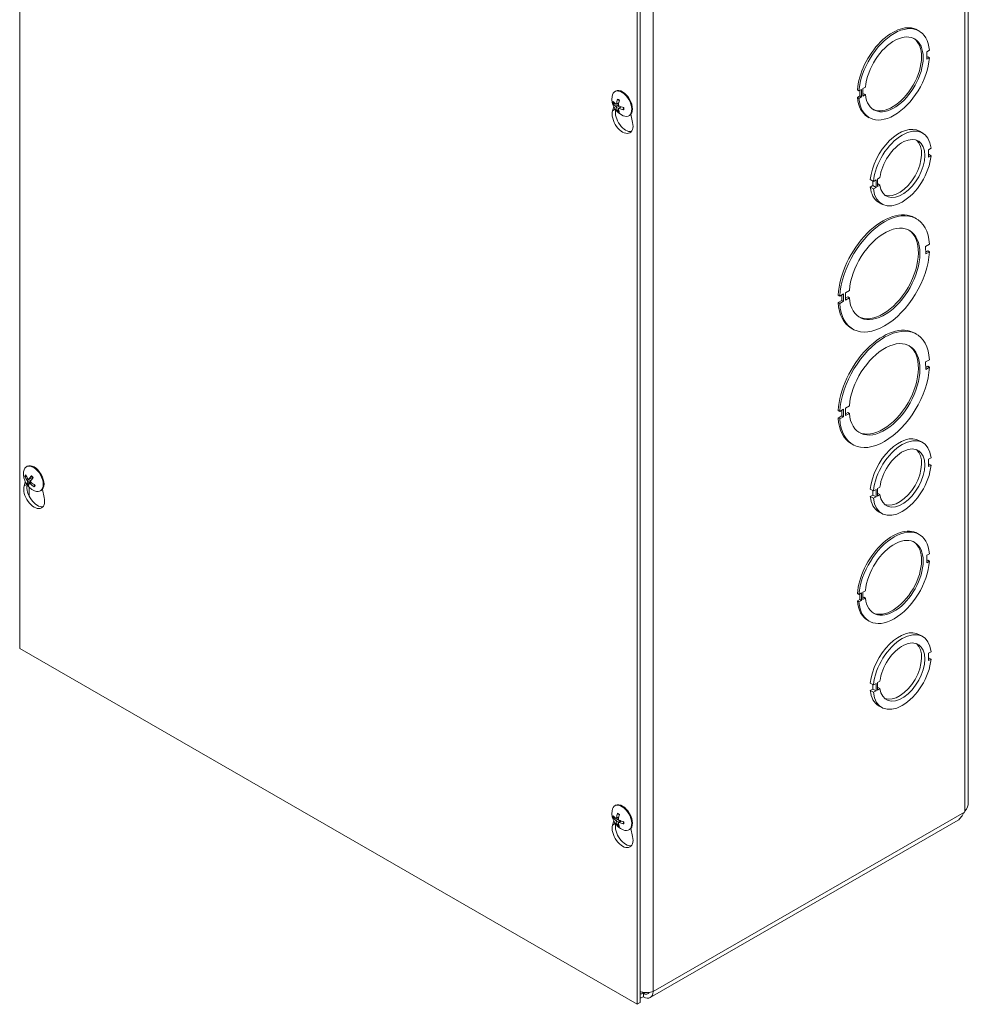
# Model space of a CAD drawing. Header units: inches. Extents: x 5 to 137, y 4 to 85.
# Tile 11 of 12: x 130.02 to 137.41, y 67.96 to 75.63. Entities that reach past the tile are written whole.
import ezdxf

# ---------------------------------------------------------------- set-up
doc = ezdxf.new("R2010")
doc.units = ezdxf.units.IN
doc.header["$LTSCALE"] = 8.5
doc.header["$MEASUREMENT"] = 0
doc.layers.add('Visible (ANSI)', color=7, linetype='Continuous', lineweight=5)
doc.layers.add('Visible Narrow (ANSI)', color=7, linetype='Continuous', lineweight=5)

msp = doc.modelspace()

# ---------------------------------------------------------------- linework, layer by layer
at = {"layer": 'Visible (ANSI)'}
for p, q in [((130.02167, 70.73384), (130.02167, 79.07282)), ((137.40987, 69.53647), (137.40987, 77.67507)), ((134.83, 76.30389), (134.83, 67.96491)), ((134.85484, 76.3182), (134.85484, 67.97922)), ((137.01476, 75.54899), (137.02718, 75.54183)), ((137.1071, 75.39118), (137.08707, 75.37964)), ((137.08707, 75.37964), (137.08707, 75.32173)), ((137.08707, 75.33604), (137.09468, 75.34042)), ((137.08707, 75.32173), (137.1071, 75.33327)), ((137.1071, 75.33327), (137.09468, 75.34042)), ((134.65728, 75.06994), (134.66301, 75.07324)), ((136.55843, 75.07519), (136.54601, 75.08234)), ((136.57846, 75.08672), (136.55843, 75.07519)), ((136.56604, 75.03597), (136.56604, 75.07957)), ((136.57847, 75.02881), (136.57846, 75.08672)), ((136.58874, 75.09264), (136.60877, 75.10418)), ((136.58874, 75.03473), (136.58874, 75.09264)), ((136.58874, 75.04904), (136.59635, 75.05342)), ((136.60877, 75.04627), (136.58874, 75.03473)), ((136.60877, 75.04627), (136.59635, 75.05342)), ((134.65044, 74.97391), (134.65923, 74.97634)), ((134.66809, 74.97112), (134.68679, 74.97937)), ((136.54601, 75.02443), (136.56604, 75.03597)), ((136.54601, 75.02443), (136.55843, 75.01728)), ((136.55843, 75.01728), (136.57847, 75.02881)), ((136.57847, 75.02881), (136.56604, 75.03597)), ((134.63916, 74.91988), (134.64846, 74.95173)), ((134.686, 74.92991), (134.67952, 74.92355)), ((134.68587, 74.94035), (134.70245, 74.95243)), ((134.76587, 74.88137), (134.7716, 74.88467)), ((134.78163, 74.89312), (134.79545, 74.82988)), ((136.62593, 74.87377), (136.63835, 74.86662)), ((137.0295, 74.76131), (137.05434, 74.747)), ((137.11927, 74.62874), (137.09923, 74.6172)), ((137.09923, 74.6172), (137.09924, 74.55929)), ((137.09924, 74.58236), (137.11927, 74.57083)), ((137.09924, 74.55929), (137.11927, 74.57083)), ((136.64644, 74.38509), (136.67128, 74.37078)), ((136.66648, 74.33861), (136.66647, 74.37355)), ((136.69132, 74.38232), (136.67128, 74.37078)), ((136.69132, 74.32431), (136.69132, 74.38232)), ((136.70174, 74.38832), (136.72177, 74.39986)), ((136.70174, 74.33031), (136.70174, 74.38832)), ((136.70174, 74.35338), (136.72178, 74.34185)), ((136.64644, 74.32708), (136.66648, 74.33861)), ((136.64644, 74.32708), (136.67129, 74.31277)), ((136.66648, 74.33861), (136.69132, 74.32431)), ((136.67129, 74.31277), (136.69132, 74.32431)), ((136.72178, 74.34185), (136.70174, 74.33031)), ((136.71136, 74.20886), (136.73621, 74.19455)), ((136.99265, 74.08752), (137.00507, 74.08036)), ((137.10735, 73.88104), (137.07769, 73.86397)), ((137.07769, 73.86397), (137.0777, 73.80606)), ((137.0777, 73.82036), (137.09493, 73.83029)), ((137.0777, 73.80606), (137.10735, 73.82313)), ((137.10735, 73.82313), (137.09493, 73.83029)), ((136.45365, 73.50457), (136.4833, 73.52164)), ((136.45365, 73.44666), (136.45365, 73.50457)), ((136.40792, 73.47823), (136.3955, 73.48538)), ((136.3955, 73.42748), (136.42516, 73.44455)), ((136.3955, 73.42748), (136.40793, 73.42032)), ((136.43757, 73.49531), (136.40792, 73.47823)), ((136.40793, 73.42032), (136.43758, 73.4374)), ((136.42516, 73.44455), (136.42515, 73.48815)), ((136.43758, 73.4374), (136.42516, 73.44455)), ((136.43758, 73.4374), (136.43757, 73.49531)), ((136.45365, 73.46096), (136.47088, 73.47089)), ((136.4833, 73.46373), (136.45365, 73.44666)), ((136.4833, 73.46373), (136.47088, 73.47089)), ((136.49778, 73.22815), (136.5102, 73.221)), ((136.99265, 73.18876), (137.00507, 73.18161)), ((137.10735, 72.98228), (137.07769, 72.96521)), ((137.07769, 72.96521), (137.0777, 72.9073)), ((137.0777, 72.92161), (137.09493, 72.93153)), ((137.0777, 72.9073), (137.10735, 72.92438)), ((137.10735, 72.92438), (137.09493, 72.93153)), ((136.40792, 72.57947), (136.3955, 72.58663)), ((136.43757, 72.59655), (136.40792, 72.57947)), ((136.42516, 72.54579), (136.42515, 72.5894)), ((136.43758, 72.53864), (136.43757, 72.59655)), ((136.45365, 72.60581), (136.4833, 72.62288)), ((136.45365, 72.5479), (136.45365, 72.60581)), ((136.3955, 72.52872), (136.42516, 72.54579)), ((136.3955, 72.52872), (136.40793, 72.52157)), ((136.40793, 72.52157), (136.43758, 72.53864)), ((136.43758, 72.53864), (136.42516, 72.54579)), ((136.45365, 72.56221), (136.47088, 72.57213)), ((136.4833, 72.56498), (136.45365, 72.5479)), ((136.4833, 72.56498), (136.47088, 72.57213)), ((136.49778, 72.3294), (136.5102, 72.32224)), ((137.0295, 72.35227), (137.05434, 72.33796)), ((137.11927, 72.2197), (137.09923, 72.20816)), ((137.09923, 72.20816), (137.09924, 72.15025)), ((130.07435, 72.14976), (130.08007, 72.15306)), ((137.09924, 72.17333), (137.11927, 72.16179)), ((137.09924, 72.15025), (137.11927, 72.16179)), ((130.06798, 72.07244), (130.07517, 72.0732)), ((130.09191, 72.05198), (130.123, 72.06569)), ((130.05622, 71.9997), (130.06552, 72.03155)), ((130.10587, 72.03576), (130.08158, 72.01973)), ((130.09635, 72.01924), (130.10925, 72.02863)), ((130.1379, 72.00724), (130.13332, 71.99848)), ((130.19869, 71.97294), (130.21251, 71.9097)), ((136.64644, 71.97605), (136.67128, 71.96174)), ((136.69132, 71.97328), (136.67128, 71.96174)), ((136.69132, 71.91527), (136.69132, 71.97328)), ((136.70174, 71.97928), (136.72177, 71.99082)), ((136.70174, 71.92127), (136.70174, 71.97928)), ((130.18294, 71.96119), (130.18866, 71.96449)), ((136.64644, 71.91804), (136.66648, 71.92957)), ((136.64644, 71.91804), (136.67129, 71.90373)), ((136.66648, 71.92957), (136.66647, 71.96451)), ((136.66648, 71.92957), (136.69132, 71.91527)), ((136.67129, 71.90373), (136.69132, 71.91527)), ((136.70174, 71.94435), (136.72178, 71.93281)), ((136.72178, 71.93281), (136.70174, 71.92127)), ((136.71136, 71.79982), (136.73621, 71.78551)), ((137.01476, 71.62967), (137.02718, 71.62251)), ((137.1071, 71.47186), (137.08707, 71.46032)), ((137.08707, 71.46032), (137.08707, 71.40241)), ((137.08707, 71.41672), (137.09468, 71.4211)), ((137.08707, 71.40241), (137.1071, 71.41395)), ((137.1071, 71.41395), (137.09468, 71.4211)), ((136.55843, 71.15586), (136.54601, 71.16302)), ((136.57846, 71.1674), (136.55843, 71.15586)), ((136.56604, 71.11665), (136.56604, 71.16025)), ((136.57847, 71.10949), (136.57846, 71.1674)), ((136.58874, 71.17332), (136.60877, 71.18486)), ((136.58874, 71.11541), (136.58874, 71.17332)), ((136.58874, 71.12972), (136.59635, 71.1341)), ((136.60877, 71.12695), (136.59635, 71.1341)), ((136.54601, 71.10511), (136.56604, 71.11665)), ((136.54601, 71.10511), (136.55843, 71.09796)), ((136.55843, 71.09796), (136.57847, 71.10949)), ((136.57847, 71.10949), (136.56604, 71.11665)), ((136.60877, 71.12695), (136.58874, 71.11541)), ((136.62593, 70.95445), (136.63835, 70.9473)), ((137.0295, 70.84199), (137.05434, 70.82768)), ((134.83, 67.96491), (130.02167, 70.73384)), ((137.11927, 70.70942), (137.09923, 70.69788)), ((137.09923, 70.69788), (137.09924, 70.63997)), ((137.09924, 70.66304), (137.11927, 70.65151)), ((137.09924, 70.63997), (137.11927, 70.65151)), ((136.64644, 70.46576), (136.67128, 70.45146)), ((136.66648, 70.41929), (136.66647, 70.45423)), ((136.69132, 70.46299), (136.67128, 70.45146)), ((136.69132, 70.40498), (136.69132, 70.46299)), ((136.70174, 70.469), (136.72177, 70.48053)), ((136.70174, 70.41099), (136.70174, 70.469)), ((136.64644, 70.40775), (136.66648, 70.41929)), ((136.64644, 70.40775), (136.67129, 70.39345)), ((136.66648, 70.41929), (136.69132, 70.40498)), ((136.67129, 70.39345), (136.69132, 70.40498)), ((136.70174, 70.43406), (136.72178, 70.42252)), ((136.72178, 70.42252), (136.70174, 70.41099)), ((136.71136, 70.28954), (136.73621, 70.27523)), ((134.65728, 69.51062), (134.66301, 69.51392)), ((137.37937, 69.46183), (137.38402, 69.4689)), ((134.63916, 69.36056), (134.64846, 69.39241)), ((134.65044, 69.41459), (134.65923, 69.41702)), ((134.66809, 69.4118), (134.68679, 69.42005)), ((134.686, 69.37059), (134.67952, 69.36423)), ((134.68587, 69.38103), (134.70245, 69.39311)), ((137.32992, 69.39737), (134.93277, 68.01694)), ((134.76587, 69.32205), (134.7716, 69.32535)), ((134.78163, 69.3338), (134.79545, 69.27056)), ((134.85484, 67.97922), (134.83, 67.96491))]:
    msp.add_line(p, q, dxfattribs=at)
for centre in [(134.77821, 75.01403), (130.19527, 72.09385), (134.77821, 69.45471)]:
    msp.add_arc(centre, 0.14393, 173.29035, 246.581634, dxfattribs=at)
for centre, major_axis, ratio, start_param, end_param in [((136.82034, 75.21138), (0.19441, 0.33761), 0.5780931, 0, 2.2632792), ((136.83277, 75.20423), (0.19441, 0.33761), 0.5780931, 5.5869414, 8.5464645), ((136.83277, 75.20423), (0.15907, 0.27622), 0.5780931, 2.465655, 8.5261583), ((136.82034, 75.21138), (-0.15907, -0.27622), 0.5780931, 0.0389041, 3.1026885), ((136.83277, 75.20423), (-0.19441, -0.33761), 0.5780931, 5.5869414, 8.5464645), ((134.71158, 74.97566), (-0.05429, 0.09428), 0.5780931, 2.4809663, 6.9438116), ((134.7173, 74.97896), (-0.05429, 0.09428), 0.5780931, 3.1415927, 6.2831853), ((134.778, 75.01185), (-0.14324, 0.01391), 0.5392051, 0.4286793, 0.7132673), ((134.778, 75.01609), (-0.14315, -0.01475), 0.6076847, 0.3138666, 0.5984546), ((134.77988, 75.01294), (-0.0785, -0.12062), 0.6421331, 5.1184059, 5.4029938), ((134.77621, 75.01505), (0.06569, 0.12805), 0.5092008, 1.9171162, 2.2017042), ((136.82034, 75.21138), (-0.19441, -0.33761), 0.5780931, 5.5869414, 6.2831853), ((134.7173, 74.84878), (0.05741, -0.09969), 0.5780931, 3.6476503, 7.3517915), ((134.74215, 74.86308), (0.05741, -0.09969), 0.5780931, 3.720824, 6.0659331), ((134.77988, 75.01282), (-0.08423, -0.11669), 0.6099691, 5.6831035, 5.9676914), ((134.77621, 75.01493), (0.05942, 0.13107), 0.5413648, 2.4261434, 2.7107314), ((134.7781, 75.01179), (-0.14374, 0.00699), 0.5069164, 0.937903, 1.222491), ((134.7781, 75.01603), (0.1437, 0.00784), 0.6399734, 4.0199232, 4.3045112), ((136.87043, 74.48508), (0.15907, 0.27622), 0.5780931, 0, 2.2427812), ((136.89527, 74.47078), (0.15907, 0.27622), 0.5780931, 5.607253, 8.5259665), ((136.89527, 74.47078), (0.12372, 0.21484), 0.5780931, 2.4979385, 8.4939197), ((136.87043, 74.48508), (-0.12372, -0.21484), 0.5780931, 0.1001814, 3.0414112), ((136.89527, 74.47078), (-0.15907, -0.27622), 0.5780931, 5.6074502, 8.5261637), ((136.87043, 74.48508), (-0.15907, -0.27622), 0.5780931, 5.6074502, 6.2831853), ((136.74521, 73.65783), (0.24744, 0.42968), 0.5780931, 0, 2.2828206), ((136.75764, 73.65068), (0.24744, 0.42968), 0.5780931, 5.5673922, 8.5660059), ((136.75764, 73.65068), (0.19441, 0.33761), 0.5780931, 2.4453448, 8.5464606), ((136.74521, 73.65783), (-0.19441, -0.33761), 0.5780931, 0.031828, 3.1097647), ((136.75764, 73.65068), (-0.24744, -0.42968), 0.5780931, 5.5673922, 8.5660059), ((136.74521, 73.65783), (-0.24744, -0.42968), 0.5780931, 5.5673922, 6.2831853), ((136.74521, 72.75908), (0.24744, 0.42968), 0.5780931, 0, 2.2828206), ((136.75764, 72.75192), (0.24744, 0.42968), 0.5780931, 5.5673922, 8.5660059), ((136.75764, 72.75192), (0.19441, 0.33761), 0.5780931, 2.4453448, 8.5464606), ((136.74521, 72.75908), (-0.19441, -0.33761), 0.5780931, 0.031828, 3.1097647), ((136.75764, 72.75192), (-0.24744, -0.42968), 0.5780931, 5.5673922, 8.5660059), ((136.74521, 72.75908), (-0.24744, -0.42968), 0.5780931, 5.5673922, 6.2831853), ((136.87043, 72.07604), (0.15907, 0.27622), 0.5780931, 0, 2.2427812), ((136.89527, 72.06174), (0.15907, 0.27622), 0.5780931, 5.607253, 8.5259665), ((136.89527, 72.06174), (0.12372, 0.21484), 0.5780931, 2.4979385, 8.4939197), ((136.87043, 72.07604), (-0.12372, -0.21484), 0.5780931, 0.1001814, 3.0414112), ((130.12864, 72.05548), (-0.05429, 0.09428), 0.5780931, 2.4809663, 6.9438116), ((130.13437, 72.05877), (-0.05429, 0.09428), 0.5780931, 3.1415927, 6.2831853), ((136.89527, 72.06174), (-0.15907, -0.27622), 0.5780931, 5.6074502, 8.5261637), ((130.19586, 72.09526), (0.13288, -0.05525), 0.8090446, 3.778591, 4.063179), ((130.19427, 72.09235), (-0.11953, 0.08015), 0.7234415, 0.7885568, 1.0731447), ((130.19679, 72.09192), (-0.11304, -0.08907), 0.3422489, 5.2454488, 5.5300368), ((130.19348, 72.09567), (0.10254, 0.10098), 0.1985027, 2.0738261, 2.3584141), ((130.13437, 71.92859), (0.05741, -0.09969), 0.5780931, 3.6476503, 7.3517915), ((130.15921, 71.9429), (0.05741, -0.09969), 0.5780931, 3.720824, 6.0659331), ((130.19674, 72.09184), (-0.11603, -0.08513), 0.2992709, 5.7909211, 6.0755091), ((130.19344, 72.09559), (-0.09892, -0.10452), 0.2414806, 5.7421026, 6.0266905), ((130.19595, 72.09516), (0.12768, -0.06639), 0.8242098, 4.3828345, 4.6674225), ((130.19436, 72.09225), (-0.1251, 0.07113), 0.7082764, 1.2701945, 1.5547825), ((136.87043, 72.07604), (-0.15907, -0.27622), 0.5780931, 5.6074502, 6.2831853), ((136.82034, 71.29206), (0.19441, 0.33761), 0.5780931, 0, 2.2632792), ((136.83277, 71.28491), (0.19441, 0.33761), 0.5780931, 5.5869414, 8.5464645), ((136.83277, 71.28491), (0.15907, 0.27622), 0.5780931, 2.465655, 8.5261583), ((136.82034, 71.29206), (-0.15907, -0.27622), 0.5780931, 0.0389041, 3.1026885), ((136.83277, 71.28491), (-0.19441, -0.33761), 0.5780931, 5.5869414, 8.5464645), ((136.82034, 71.29206), (-0.19441, -0.33761), 0.5780931, 5.5869414, 6.2831853), ((136.87043, 70.56576), (0.15907, 0.27622), 0.5780931, 0, 2.2427812), ((136.89527, 70.55146), (0.15907, 0.27622), 0.5780931, 5.607253, 8.5259665), ((136.89527, 70.55146), (0.12372, 0.21484), 0.5780931, 2.4979385, 8.4939197), ((136.87043, 70.56576), (-0.12372, -0.21484), 0.5780931, 0.1001814, 3.0414112), ((136.89527, 70.55146), (-0.15907, -0.27622), 0.5780931, 5.6074502, 8.5261637), ((136.87043, 70.56576), (-0.15907, -0.27622), 0.5780931, 5.6074502, 6.2831853), ((134.71158, 69.41634), (-0.05429, 0.09428), 0.5780931, 2.4809663, 6.9438116), ((134.7173, 69.41964), (-0.05429, 0.09428), 0.5780931, 3.1415927, 6.2831853), ((134.77988, 69.45362), (-0.0785, -0.12062), 0.6421331, 5.1184059, 5.4029938), ((134.77621, 69.45573), (0.06569, 0.12805), 0.5092008, 1.9171162, 2.2017042), ((134.778, 69.45252), (-0.14324, 0.01391), 0.5392051, 0.4286793, 0.7132673), ((134.778, 69.45677), (-0.14315, -0.01475), 0.6076847, 0.3138666, 0.5984546), ((134.74215, 69.30376), (0.05741, -0.09969), 0.5780931, 3.720824, 6.0659331), ((134.77988, 69.4535), (-0.08423, -0.11669), 0.6099691, 5.6831035, 5.9676914), ((134.77621, 69.45561), (0.05942, 0.13107), 0.5413648, 2.4261434, 2.7107314), ((134.7781, 69.45247), (-0.14374, 0.00699), 0.5069164, 0.937903, 1.222491), ((134.7781, 69.45671), (0.1437, 0.00784), 0.6399734, 4.0199232, 4.3045112), ((134.7173, 69.28946), (0.05741, -0.09969), 0.5780931, 3.6476503, 7.3517915), ((134.87988, 68.10877), (0.05288, -0.09183), 0.5780931, 5.4997209, 7.0705172), ((134.87988, 68.10877), (0.03535, -0.06138), 0.5780931, 5.4997209, 6.6326215)]:
    msp.add_ellipse(centre, major_axis=major_axis, ratio=ratio, start_param=start_param, end_param=end_param, dxfattribs=at)
for points, knots in [([(134.65044, 74.97391), (134.64998, 74.97378), (134.64945, 74.97369), (134.64841, 74.97362), (134.64773, 74.97366), (134.64666, 74.97386), (134.64608, 74.97406), (134.64526, 74.9745), (134.64487, 74.97483), (134.64463, 74.97517), (134.64462, 74.97519), (134.6446, 74.97521)], [0.071294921, 0.071294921, 0.071294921, 0.071294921, 0.077560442, 0.077560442, 0.085300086, 0.085300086, 0.09312997, 0.09312997, 0.100965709, 0.100965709, 0.101461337, 0.101461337, 0.101461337, 0.101461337]), ([(134.67018, 74.97496), (134.6701, 74.97415), (134.66991, 74.97336), (134.66931, 74.97209), (134.66889, 74.9716), (134.66798, 74.97101), (134.66742, 74.97087), (134.66623, 74.97099), (134.6656, 74.97125), (134.66494, 74.9717), (134.66486, 74.97176), (134.66477, 74.97183)], [0, 0, 0, 0, 0.012558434, 0.012558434, 0.025116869, 0.025116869, 0.037659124, 0.037659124, 0.050201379, 0.050201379, 0.052067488, 0.052067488, 0.052067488, 0.052067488]), ([(134.6789, 75.00749), (134.67878, 75.00753), (134.67867, 75.00758), (134.67825, 75.00782), (134.67795, 75.00816), (134.67759, 75.00888), (134.67747, 75.0094), (134.67745, 75.01036), (134.67754, 75.01098), (134.6777, 75.01154), (134.67771, 75.01158), (134.67773, 75.01161)], [0.075184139, 0.075184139, 0.075184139, 0.075184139, 0.077560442, 0.077560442, 0.085300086, 0.085300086, 0.09312997, 0.09312997, 0.100965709, 0.100965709, 0.101461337, 0.101461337, 0.101461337, 0.101461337]), ([(134.6789, 75.00749), (134.67979, 75.00718), (134.6807, 75.00682), (134.68254, 75.00602), (134.68347, 75.00556), (134.68535, 75.00457), (134.6863, 75.00402), (134.68819, 75.00285), (134.68915, 75.00221), (134.69066, 75.00114), (134.69122, 75.00073), (134.69178, 75.0003)], [6.08805199, 6.08805199, 6.08805199, 6.08805199, 6.16592309, 6.16592309, 6.24379419, 6.24379419, 6.32166529, 6.32166529, 6.39953638, 6.39953638, 6.44528871, 6.44528871, 6.44528871, 6.44528871]), ([(134.69022, 74.95717), (134.68948, 74.95749), (134.68871, 74.95798), (134.6873, 74.95926), (134.68667, 74.96004), (134.68571, 74.96164), (134.68531, 74.96256), (134.68482, 74.96442), (134.68473, 74.96535), (134.68479, 74.96629), (134.6848, 74.96641), (134.68482, 74.96653)], [0, 0, 0, 0, 0.012558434, 0.012558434, 0.025116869, 0.025116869, 0.037659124, 0.037659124, 0.050201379, 0.050201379, 0.052067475, 0.052067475, 0.052067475, 0.052067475]), ([(134.66477, 74.9549), (134.66534, 74.95449), (134.66597, 74.9539), (134.66718, 74.95251), (134.66775, 74.9517), (134.6687, 74.95009), (134.66914, 74.94919), (134.66981, 74.94744), (134.67003, 74.94658), (134.67015, 74.94575), (134.67016, 74.94564), (134.67018, 74.94554)], [0, 0, 0, 0, 0.012558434, 0.012558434, 0.025116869, 0.025116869, 0.037659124, 0.037659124, 0.050201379, 0.050201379, 0.052067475, 0.052067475, 0.052067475, 0.052067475]), ([(134.67773, 74.91784), (134.67771, 74.91786), (134.6777, 74.91788), (134.67754, 74.91826), (134.67745, 74.91876), (134.67747, 74.9197), (134.67759, 74.9203), (134.67795, 74.92133), (134.67825, 74.92193), (134.67883, 74.92279), (134.67918, 74.92321), (134.67952, 74.92355)], [0.022881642, 0.022881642, 0.022881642, 0.022881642, 0.02337727, 0.02337727, 0.03121301, 0.03121301, 0.039042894, 0.039042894, 0.046782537, 0.046782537, 0.053048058, 0.053048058, 0.053048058, 0.053048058]), ([(134.68482, 74.9371), (134.68472, 74.93782), (134.68477, 74.93852), (134.68517, 74.93968), (134.68553, 74.94014), (134.68643, 74.94072), (134.68703, 74.94089), (134.68839, 74.94087), (134.68916, 74.94069), (134.69, 74.94034), (134.69011, 74.94029), (134.69022, 74.94024)], [0, 0, 0, 0, 0.01255561, 0.01255561, 0.02511122, 0.02511122, 0.037656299, 0.037656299, 0.050201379, 0.050201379, 0.052067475, 0.052067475, 0.052067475, 0.052067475]), ([(134.72571, 74.9285), (134.72567, 74.92851), (134.72564, 74.92852), (134.72507, 74.92865), (134.72449, 74.92888), (134.72366, 74.92938), (134.72328, 74.92974), (134.72283, 74.93041), (134.7227, 74.93084), (134.7227, 74.93132), (134.72271, 74.93144), (134.72274, 74.93156)], [0.022881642, 0.022881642, 0.022881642, 0.022881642, 0.02337727, 0.02337727, 0.03121301, 0.03121301, 0.039042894, 0.039042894, 0.046782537, 0.046782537, 0.049104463, 0.049104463, 0.049104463, 0.049104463]), ([(134.72293, 74.94635), (134.72302, 74.94565), (134.7231, 74.94496), (134.72327, 74.9431), (134.72335, 74.94196), (134.72342, 74.93972), (134.72342, 74.93863), (134.72335, 74.9365), (134.72327, 74.93546), (134.72305, 74.93346), (134.72291, 74.93249), (134.72273, 74.93156)], [1.4084514, 1.4084514, 1.4084514, 1.4084514, 1.45444978, 1.45444978, 1.53231761, 1.53231761, 1.61018545, 1.61018545, 1.68805328, 1.68805328, 1.76592112, 1.76592112, 1.76592112, 1.76592112]), ([(130.06798, 72.07244), (130.06751, 72.07239), (130.06699, 72.07241), (130.06598, 72.07259), (130.06533, 72.07282), (130.06431, 72.07337), (130.06377, 72.07379), (130.06302, 72.07461), (130.06267, 72.07516), (130.06247, 72.07567), (130.06246, 72.0757), (130.06245, 72.07573)], [0.071294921, 0.071294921, 0.071294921, 0.071294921, 0.077560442, 0.077560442, 0.085300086, 0.085300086, 0.09312997, 0.09312997, 0.100965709, 0.100965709, 0.101461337, 0.101461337, 0.101461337, 0.101461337]), ([(130.09348, 72.0534), (130.09312, 72.05282), (130.09264, 72.05234), (130.09151, 72.05177), (130.09088, 72.05167), (130.08964, 72.05183), (130.08895, 72.0521), (130.08764, 72.05299), (130.08702, 72.05362), (130.08642, 72.05442), (130.08634, 72.05452), (130.08626, 72.05463)], [0, 0, 0, 0, 0.012558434, 0.012558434, 0.025116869, 0.025116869, 0.037659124, 0.037659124, 0.050201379, 0.050201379, 0.052067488, 0.052067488, 0.052067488, 0.052067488]), ([(130.11219, 72.07737), (130.11207, 72.07748), (130.112, 72.07764), (130.11198, 72.07804), (130.11207, 72.07839), (130.11241, 72.07907), (130.11271, 72.07952), (130.11305, 72.07993), (130.11307, 72.07995), (130.11309, 72.07998)], [0.079547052, 0.079547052, 0.079547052, 0.079547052, 0.085300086, 0.085300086, 0.09312997, 0.09312997, 0.100965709, 0.100965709, 0.101461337, 0.101461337, 0.101461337, 0.101461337]), ([(130.11219, 72.07737), (130.11312, 72.07655), (130.11405, 72.07569), (130.11589, 72.07391), (130.1168, 72.07298), (130.11858, 72.07105), (130.11946, 72.07005), (130.12119, 72.068), (130.12204, 72.06694), (130.12359, 72.06492), (130.1243, 72.06395), (130.12499, 72.06297)], [6.08907871, 6.08907871, 6.08907871, 6.08907871, 6.16662987, 6.16662987, 6.24418102, 6.24418102, 6.32173218, 6.32173218, 6.39928334, 6.39928334, 6.46688086, 6.46688086, 6.46688086, 6.46688086]), ([(130.12259, 72.06551), (130.12271, 72.06542), (130.12283, 72.06533), (130.12337, 72.06489), (130.1238, 72.0645), (130.1242, 72.06408)], [0.2529400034, 0.2529400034, 0.2529400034, 0.2529400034, 0.2549328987, 0.2549328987, 0.2624801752, 0.2624801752, 0.2624801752, 0.2624801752]), ([(130.07795, 72.0157), (130.07795, 72.01571), (130.07795, 72.01573), (130.07796, 72.01596), (130.07808, 72.01628), (130.07846, 72.01691), (130.07878, 72.01733), (130.07947, 72.01806), (130.07994, 72.0185), (130.08074, 72.01915), (130.08118, 72.01947), (130.08158, 72.01973)], [0.022881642, 0.022881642, 0.022881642, 0.022881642, 0.02337727, 0.02337727, 0.03121301, 0.03121301, 0.039042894, 0.039042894, 0.046782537, 0.046782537, 0.053048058, 0.053048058, 0.053048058, 0.053048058]), ([(130.07992, 72.04303), (130.08043, 72.04232), (130.08094, 72.04147), (130.0818, 72.03968), (130.08214, 72.03874), (130.08261, 72.03704), (130.08276, 72.03616), (130.08281, 72.03462), (130.08272, 72.03395), (130.08251, 72.03337), (130.08248, 72.0333), (130.08245, 72.03323)], [0, 0, 0, 0, 0.012558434, 0.012558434, 0.025116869, 0.025116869, 0.037659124, 0.037659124, 0.050201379, 0.050201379, 0.052067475, 0.052067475, 0.052067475, 0.052067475]), ([(130.09564, 72.0183), (130.09584, 72.01878), (130.09617, 72.01918), (130.09709, 72.01964), (130.09768, 72.0197), (130.0989, 72.01953), (130.09963, 72.01929), (130.10111, 72.0185), (130.10187, 72.01795), (130.10266, 72.01726), (130.10276, 72.01716), (130.10286, 72.01707)], [0, 0, 0, 0, 0.01255561, 0.01255561, 0.02511122, 0.02511122, 0.037656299, 0.037656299, 0.050201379, 0.050201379, 0.052067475, 0.052067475, 0.052067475, 0.052067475]), ([(130.1092, 72.02867), (130.10852, 72.02928), (130.10787, 72.03005), (130.10681, 72.03173), (130.10641, 72.03263), (130.10593, 72.03433), (130.10582, 72.03522), (130.10594, 72.03687), (130.10617, 72.03762), (130.10656, 72.0383), (130.10662, 72.03838), (130.10667, 72.03847)], [0, 0, 0, 0, 0.012558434, 0.012558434, 0.025116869, 0.025116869, 0.037659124, 0.037659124, 0.050201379, 0.050201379, 0.052067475, 0.052067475, 0.052067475, 0.052067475]), ([(130.13555, 71.99301), (130.13552, 71.99303), (130.13548, 71.99305), (130.13495, 71.99336), (130.13442, 71.99381), (130.13369, 71.99467), (130.13336, 71.99523), (130.13301, 71.99622), (130.13293, 71.99682), (130.13301, 71.99769), (130.13314, 71.99813), (130.13332, 71.99848)], [0.022881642, 0.022881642, 0.022881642, 0.022881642, 0.02337727, 0.02337727, 0.03121301, 0.03121301, 0.039042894, 0.039042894, 0.046782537, 0.046782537, 0.053048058, 0.053048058, 0.053048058, 0.053048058]), ([(130.13858, 72.00683), (130.13848, 72.00657), (130.13839, 72.00631), (130.13815, 72.00572), (130.13801, 72.00538), (130.13772, 72.00473), (130.13756, 72.00441), (130.13741, 72.0041)], [1.454168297, 1.454168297, 1.454168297, 1.454168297, 1.479616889, 1.479616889, 1.514304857, 1.514304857, 1.548992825, 1.548992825, 1.548992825, 1.548992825]), ([(134.6789, 69.44817), (134.67878, 69.44821), (134.67867, 69.44826), (134.67825, 69.4485), (134.67795, 69.44884), (134.67759, 69.44956), (134.67747, 69.45007), (134.67745, 69.45104), (134.67754, 69.45166), (134.6777, 69.45222), (134.67771, 69.45226), (134.67773, 69.45229)], [0.075184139, 0.075184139, 0.075184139, 0.075184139, 0.077560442, 0.077560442, 0.085300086, 0.085300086, 0.09312997, 0.09312997, 0.100965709, 0.100965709, 0.101461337, 0.101461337, 0.101461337, 0.101461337]), ([(134.6789, 69.44817), (134.67979, 69.44786), (134.6807, 69.4475), (134.68254, 69.44669), (134.68347, 69.44624), (134.68535, 69.44525), (134.6863, 69.4447), (134.68819, 69.44353), (134.68915, 69.44289), (134.69066, 69.44182), (134.69122, 69.44141), (134.69178, 69.44098)], [6.08805199, 6.08805199, 6.08805199, 6.08805199, 6.16592309, 6.16592309, 6.24379419, 6.24379419, 6.32166529, 6.32166529, 6.39953638, 6.39953638, 6.44528871, 6.44528871, 6.44528871, 6.44528871]), ([(134.65044, 69.41459), (134.64998, 69.41446), (134.64945, 69.41437), (134.64841, 69.4143), (134.64773, 69.41434), (134.64666, 69.41454), (134.64608, 69.41474), (134.64526, 69.41518), (134.64487, 69.41551), (134.64463, 69.41584), (134.64462, 69.41586), (134.6446, 69.41589)], [0.071294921, 0.071294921, 0.071294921, 0.071294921, 0.077560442, 0.077560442, 0.085300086, 0.085300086, 0.09312997, 0.09312997, 0.100965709, 0.100965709, 0.101461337, 0.101461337, 0.101461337, 0.101461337]), ([(134.67018, 69.41564), (134.6701, 69.41483), (134.66991, 69.41404), (134.66931, 69.41277), (134.66889, 69.41228), (134.66798, 69.41169), (134.66742, 69.41155), (134.66623, 69.41167), (134.6656, 69.41193), (134.66494, 69.41238), (134.66486, 69.41244), (134.66477, 69.41251)], [0, 0, 0, 0, 0.012558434, 0.012558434, 0.025116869, 0.025116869, 0.037659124, 0.037659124, 0.050201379, 0.050201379, 0.052067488, 0.052067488, 0.052067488, 0.052067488]), ([(134.66477, 69.39558), (134.66534, 69.39516), (134.66597, 69.39458), (134.66718, 69.39319), (134.66775, 69.39238), (134.6687, 69.39077), (134.66914, 69.38987), (134.66981, 69.38812), (134.67003, 69.38726), (134.67015, 69.38643), (134.67016, 69.38632), (134.67018, 69.38622)], [0, 0, 0, 0, 0.012558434, 0.012558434, 0.025116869, 0.025116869, 0.037659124, 0.037659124, 0.050201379, 0.050201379, 0.052067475, 0.052067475, 0.052067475, 0.052067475]), ([(134.68482, 69.37778), (134.68472, 69.3785), (134.68477, 69.3792), (134.68517, 69.38036), (134.68553, 69.38082), (134.68643, 69.3814), (134.68703, 69.38157), (134.68839, 69.38155), (134.68916, 69.38137), (134.69, 69.38102), (134.69011, 69.38097), (134.69022, 69.38092)], [0, 0, 0, 0, 0.01255561, 0.01255561, 0.02511122, 0.02511122, 0.037656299, 0.037656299, 0.050201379, 0.050201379, 0.052067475, 0.052067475, 0.052067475, 0.052067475]), ([(134.69022, 69.39785), (134.68948, 69.39817), (134.68871, 69.39866), (134.6873, 69.39994), (134.68667, 69.40072), (134.68571, 69.40232), (134.68531, 69.40324), (134.68482, 69.4051), (134.68473, 69.40603), (134.68479, 69.40697), (134.6848, 69.40709), (134.68482, 69.40721)], [0, 0, 0, 0, 0.012558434, 0.012558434, 0.025116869, 0.025116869, 0.037659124, 0.037659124, 0.050201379, 0.050201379, 0.052067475, 0.052067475, 0.052067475, 0.052067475]), ([(134.72571, 69.36918), (134.72567, 69.36919), (134.72564, 69.3692), (134.72507, 69.36933), (134.72449, 69.36956), (134.72366, 69.37006), (134.72328, 69.37042), (134.72283, 69.37109), (134.7227, 69.37152), (134.7227, 69.372), (134.72271, 69.37212), (134.72274, 69.37224)], [0.022881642, 0.022881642, 0.022881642, 0.022881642, 0.02337727, 0.02337727, 0.03121301, 0.03121301, 0.039042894, 0.039042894, 0.046782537, 0.046782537, 0.049104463, 0.049104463, 0.049104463, 0.049104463]), ([(134.72293, 69.38703), (134.72302, 69.38633), (134.7231, 69.38564), (134.72327, 69.38378), (134.72335, 69.38264), (134.72342, 69.3804), (134.72342, 69.37931), (134.72335, 69.37718), (134.72327, 69.37614), (134.72305, 69.37414), (134.72291, 69.37317), (134.72273, 69.37224)], [1.4084514, 1.4084514, 1.4084514, 1.4084514, 1.45444978, 1.45444978, 1.53231761, 1.53231761, 1.61018545, 1.61018545, 1.68805328, 1.68805328, 1.76592112, 1.76592112, 1.76592112, 1.76592112]), ([(137.32987, 69.39744), (137.3381, 69.40237), (137.3469, 69.41216), (137.35498, 69.4237), (137.35908, 69.42954), (137.36309, 69.43572), (137.36711, 69.44162)], [-0.88798753, -0.88798753, -0.88798753, -0.88798753, -0.29869789, -0.29869789, -0.29869789, 0, 0, 0, 0]), ([(134.67773, 69.35852), (134.67771, 69.35854), (134.6777, 69.35856), (134.67754, 69.35894), (134.67745, 69.35944), (134.67747, 69.36038), (134.67759, 69.36098), (134.67795, 69.36201), (134.67825, 69.36261), (134.67883, 69.36347), (134.67918, 69.36389), (134.67952, 69.36423)], [0.022881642, 0.022881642, 0.022881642, 0.022881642, 0.02337727, 0.02337727, 0.03121301, 0.03121301, 0.039042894, 0.039042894, 0.046782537, 0.046782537, 0.053048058, 0.053048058, 0.053048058, 0.053048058]), ([(134.95481, 68.06562), (134.93112, 68.0561), (134.89574, 68.05367), (134.86268, 68.06092), (134.86005, 68.0615), (134.85743, 68.06213), (134.85484, 68.06283)], [0, 0, 0, 0, 0.9484889, 0.9484889, 0.9484889, 1.0239878, 1.0239878, 1.0239878, 1.0239878])]:
    msp.add_open_spline(points, degree=3, knots=knots, dxfattribs=at)
for points in [[(137.38402, 69.4689), (137.40036, 69.48885), (137.4096, 69.51266), (137.40978, 69.53648)], [(137.36711, 69.44162), (137.37154, 69.44811), (137.37563, 69.45487), (137.37937, 69.46183)], [(134.85485, 68.01529), (134.86299, 68.01624), (134.87143, 68.01854), (134.87988, 68.02214)], [(134.87988, 68.05086), (134.87134, 68.04775), (134.86284, 68.04649), (134.85491, 68.04704)], [(134.87988, 68.05086), (134.87988, 68.04129), (134.87988, 68.03171), (134.87988, 68.02214)]]:
    msp.add_open_spline(points, degree=3, dxfattribs=at)
at = {"layer": 'Visible Narrow (ANSI)'}
for p, q in [((137.38402, 77.66956), (137.38402, 69.4689)), ((134.95481, 76.28925), (134.95481, 68.06562)), ((134.66477, 74.9549), (134.68509, 74.96872)), ((134.67018, 74.97496), (134.68759, 74.98342)), ((134.63916, 74.91988), (134.66001, 74.93189)), ((134.67018, 74.94554), (134.69244, 74.95624)), ((134.69022, 74.94024), (134.70634, 74.95111)), ((130.07992, 72.04303), (130.09978, 72.05545)), ((130.09348, 72.0534), (130.12239, 72.06648)), ((130.05622, 71.9997), (130.07708, 72.01171)), ((130.08245, 72.03323), (130.1125, 72.04675)), ((130.0964, 71.98925), (130.0964, 71.91931)), ((130.10286, 72.01707), (130.11437, 72.02418)), ((134.95481, 68.06562), (137.37937, 69.46183)), ((134.63916, 69.36056), (134.66001, 69.37257)), ((134.66477, 69.39558), (134.68509, 69.40939)), ((134.67018, 69.41564), (134.68759, 69.4241)), ((134.67018, 69.38622), (134.69244, 69.39692)), ((134.69022, 69.38092), (134.70634, 69.39178)), ((134.86225, 68.06101), (134.87988, 68.05086)), ((134.87988, 68.05086), (134.89052, 68.05698))]:
    msp.add_line(p, q, dxfattribs=at)
for centre, major_axis, start_param, end_param in [((134.68516, 74.96044), (0.0291, -0.05053), 3.7476982, 4.1101509), ((134.68669, 74.96133), (-0.02608, 0.04529), 0.7139952, 0.9827358), ((134.68516, 74.96044), (-0.0291, 0.05053), 5.3184945, 5.6809472), ((134.68516, 74.96044), (0.0291, -0.05053), 5.3184945, 5.6809472), ((134.68669, 74.96133), (-0.02608, 0.04529), 2.1627243, 2.4312214), ((134.68516, 74.96044), (-0.0291, 0.05053), 3.7476982, 4.1101509), ((130.10222, 72.04026), (-0.0291, 0.05053), 0.1579932, 0.5204459), ((130.10376, 72.04115), (-0.02608, 0.04529), 0.2709194, 0.5346235), ((130.10222, 72.04026), (-0.0291, 0.05053), 4.8703821, 5.2328349), ((130.10222, 72.04026), (0.0291, -0.05053), 4.8703821, 5.2328349), ((130.10376, 72.04115), (-0.02608, 0.04529), 1.7146119, 2.0394196), ((130.10376, 72.04115), (0.02608, -0.04529), 0.1438156, 0.361023), ((130.10222, 72.04026), (0.0291, -0.05053), 0.1579932, 0.5204459), ((134.68516, 69.40112), (-0.0291, 0.05053), 5.3184945, 5.6809472), ((134.68516, 69.40112), (0.0291, -0.05053), 3.7476982, 4.1101509), ((134.68669, 69.40201), (-0.02608, 0.04529), 0.7139952, 0.9827358), ((134.68516, 69.40112), (-0.0291, 0.05053), 3.7476982, 4.1101509), ((134.68516, 69.40112), (0.0291, -0.05053), 5.3184945, 5.6809472), ((134.68669, 69.40201), (-0.02608, 0.04529), 2.1627243, 2.4312214)]:
    msp.add_ellipse(centre, major_axis=major_axis, ratio=0.5780931, start_param=start_param, end_param=end_param, dxfattribs=at)

doc.saveas('drawing.dxf')
